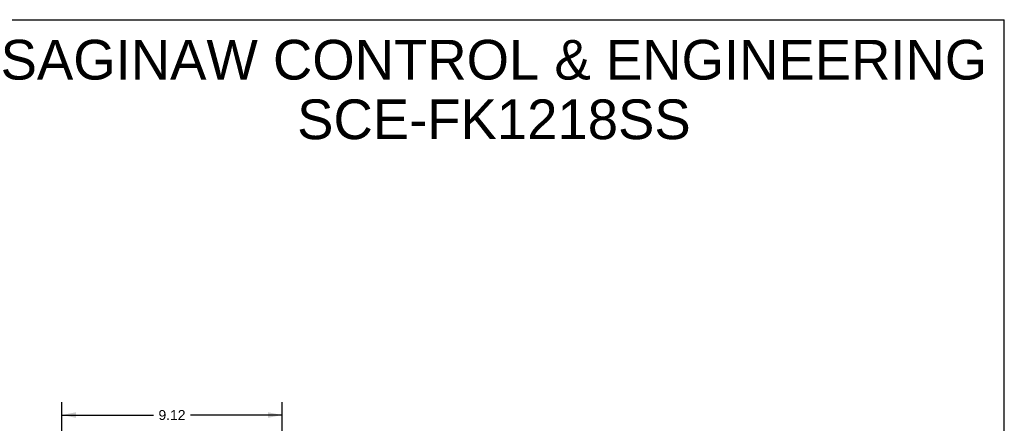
# Model space of a CAD drawing. Header units: inches. Extents: x 0 to 64.7, y 0 to 50.
# Tile 4 of 4: x 23.9 to 64.7, y 33.3 to 50. Entities that reach past the tile are written whole.
import ezdxf

# ---------------------------------------------------------------- set-up
doc = ezdxf.new("R2010")
doc.units = ezdxf.units.IN
doc.header["$LTSCALE"] = 3.558824
doc.header["$MEASUREMENT"] = 0
doc.layers.get('0').update_dxf_attribs({"linetype": 'CONTINUOUS'})
doc.layers.add('DIMENSIONS', color=7, linetype='CONTINUOUS')
doc.styles.get("Standard").update_dxf_attribs({"font": 'arial.ttf'})
doc.dimstyles.new('DIMSTYLE_1', dxfattribs={"dimtxt": 0.411765, "dimasz": 0.588235, "dimexe": 0.09, "dimexo": 0.07, "dimgap": 0.035, "dimtad": 0, "dimtih": 1, "dimtoh": 1, "dimzin": 4, "dimdsep": 46, "dimtxsty": 'Standard', "dimblk": '_FILLED', "dimblk1": '_FILLED', "dimblk2": '_FILLED', "dimcen": 0.09, "dimazin": 1, "dimtfac": 1, "dimtofl": 0, "dimtmove": 0, "dimatfit": 3, "dimldrblk": '_FILLED', "dimfxl": 1, "dimtolj": 1, "dimtzin": 4, "dimarcsym": 0})

# ---------------------------------------------------------------- blocks, each defined once
blk = doc.blocks.new('_FILLED')
at = {"color": 0, "linetype": 'ByBlock'}
blk.add_solid([(0, 0), (-1, 0.2), (-1, -0.2)], dxfattribs=at)
blk = doc.blocks.new('*D3')
at = {"layer": 'DIMENSIONS', "color": 2, "linetype": 'Continuous'}
for p, q in [((25.647, 32.851), (25.647, 34.137)), ((34.77, 32.851), (34.77, 34.137)), ((25.647, 33.607), (29.443, 33.607)), ((34.77, 33.607), (30.974, 33.607))]:
    blk.add_line(p, q, dxfattribs=at)
at = {"layer": 'DIMENSIONS', "color": 2, "linetype": 'Continuous', "xscale": 0.5882352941, "yscale": 0.5882352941, "zscale": 0.5882352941, "rotation": 180}
blk.add_blockref('_FILLED', (25.647, 33.607), dxfattribs=at)
at = {"layer": 'DIMENSIONS', "color": 2, "linetype": 'Continuous', "xscale": 0.5882352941, "yscale": 0.5882352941, "zscale": 0.5882352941}
blk.add_blockref('_FILLED', (34.77, 33.607), dxfattribs=at)
at = {"layer": 'DIMENSIONS', "color": 2, "linetype": 'Continuous', "insert": (30.209, 33.813), "char_height": 0.4118, "width": 1.11896, "attachment_point": 2, "line_spacing_factor": 0.9}
blk.add_mtext('9.12', dxfattribs=at)

msp = doc.modelspace()

# ---------------------------------------------------------------- linework, layer by layer
at = {"color": 7, "linetype": 'Continuous'}
for p in [(0, 50), (64.706, 0)]:
    msp.add_line(p, (64.706, 50), dxfattribs=at)

# ---------------------------------------------------------------- texts
at = {"layer": 'DIMENSIONS', "color": 2, "linetype": 'Continuous', "insert": (43.165, 49.164), "char_height": 1.64706, "width": 41.59895, "attachment_point": 2, "line_spacing_factor": 0.9}
msp.add_mtext('SAGINAW CONTROL & ENGINEERING\\PSCE-FK1218SS', dxfattribs=at)

# ---------------------------------------------------------------- dimensions: what is measured, and where the dimension line sits
at = {"layer": 'DIMENSIONS', "color": 2, "linetype": 'Continuous'}
dim = msp.add_linear_dim(base=(34.77, 33.607), p1=(25.647, 32.781), p2=(34.77, 32.781), dimstyle='DIMSTYLE_1', dxfattribs=at)
dim.commit()
dim.dimension.update_dxf_attribs({"geometry": '*D3', "text_midpoint": (30.205, 33.605), "dimtype": 160})

doc.saveas('drawing.dxf')
